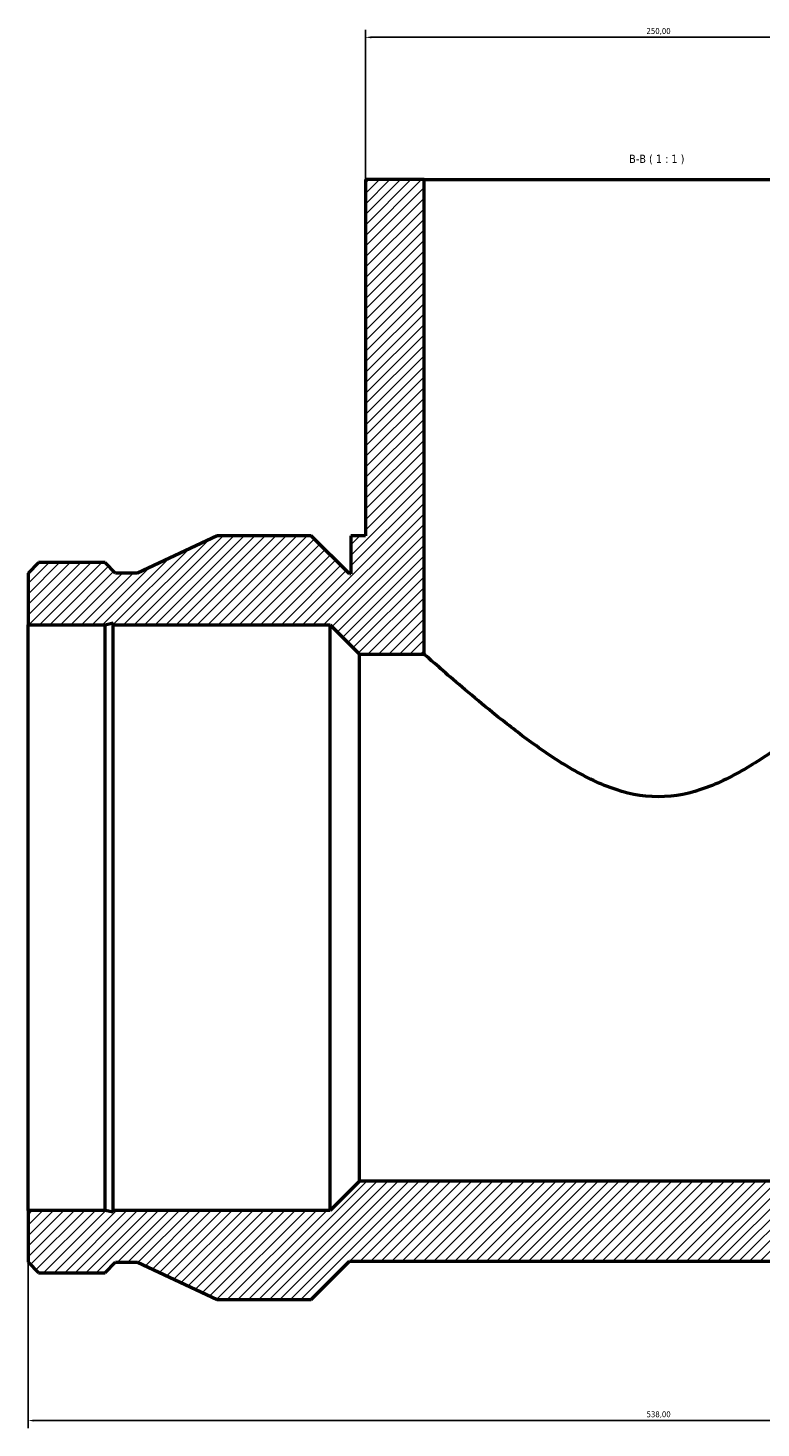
# Model space of a CAD drawing. Header units: millimetres. Extents: x -317 to 1758, y -1168 to 1308.
# Tile 5 of 9: x 304 to 617, y 635 to 1233. Entities that reach past the tile are written whole.
import ezdxf

# ---------------------------------------------------------------- set-up
doc = ezdxf.new("R2010")
doc.units = ezdxf.units.MM
for name, color, linetype, lineweight in [('Dimension (ISO)', 7, 'Continuous', 25), ('Hatch (ISO)', 7, 'Continuous', 18), ('Symbol (ISO)', 7, 'Continuous', 25), ('Visible (ISO)', 7, 'Continuous', 50)]:
    doc.layers.add(name, color=color, linetype=linetype, lineweight=lineweight)
doc.styles.add('Label Text (ISO)', font='tahoma.ttf')
doc.styles.add('Note Text (ISO)', font='tahoma.ttf')
doc.dimstyles.new('Default (ISO)', dxfattribs={"dimtxt": 2.5, "dimasz": 2.5, "dimexe": 3.175, "dimexo": 0, "dimgap": 0.762, "dimtad": 1, "dimrnd": 1e-08, "dimzin": 0, "dimtxsty": 'Note Text (ISO)', "dimcen": 0.09, "dimdle": 10, "dimclrd": 256, "dimclre": 256, "dimclrt": 232, "dimazin": 0, "dimtfac": 1.40208, "dimtmove": 0, "dimatfit": 3, "dimfxl": 1, "dimtolj": 1, "dimtzin": 0, "dimlwd": -1, "dimlwe": -1, "dimarcsym": 0})

# ---------------------------------------------------------------- blocks, each defined once
blk = doc.blocks.new('*D10')
at = {"layer": 'Defpoints', "color": 0, "transparency": 16777216}
for p in [(304.03, 727.93), (842.03, 727.93), (304.03, 638.22)]:
    blk.add_point(p, dxfattribs=at)
at = {"layer": 'Dimension (ISO)', "transparency": 16777216}
for p, q in [((304.03, 727.93), (304.03, 635.04)), ((842.03, 727.93), (842.03, 635.04)), ((839.53, 638.22), (306.53, 638.22))]:
    blk.add_line(p, q, dxfattribs=at)
for points in [[(306.53, 638.64), (306.53, 637.8), (304.03, 638.22)], [(839.53, 638.64), (839.53, 637.8), (842.03, 638.22)]]:
    blk.add_solid(points, dxfattribs=at)
at = {"layer": 'Dimension (ISO)', "color": 232, "true_color": 0xca0064, "transparency": 16777216, "insert": (567.99, 642.16), "char_height": 2.5, "attachment_point": 1, "style": 'Note Text (ISO)'}
blk.add_mtext('\\A1;538,00', dxfattribs=at)
blk = doc.blocks.new('*D12')
at = {"layer": 'Defpoints', "color": 0, "transparency": 16777216}
for p in [(448.03, 1228.68), (448.03, 1167.93), (698.03, 1167.93)]:
    blk.add_point(p, dxfattribs=at)
at = {"layer": 'Dimension (ISO)', "transparency": 16777216}
for p, q in [((448.03, 1167.93), (448.03, 1231.85)), ((698.03, 1167.93), (698.03, 1231.85)), ((695.53, 1228.68), (450.53, 1228.68))]:
    blk.add_line(p, q, dxfattribs=at)
for points in [[(450.53, 1229.1), (450.53, 1228.26), (448.03, 1228.68)], [(695.53, 1229.1), (695.53, 1228.26), (698.03, 1228.68)]]:
    blk.add_solid(points, dxfattribs=at)
at = {"layer": 'Dimension (ISO)', "color": 232, "true_color": 0xca0064, "transparency": 16777216, "insert": (567.98, 1232.62), "char_height": 2.5, "attachment_point": 1, "style": 'Note Text (ISO)'}
blk.add_mtext('\\A1;250,00', dxfattribs=at)

msp = doc.modelspace()

# ---------------------------------------------------------------- hatches: boundary and pattern name
at = {"layer": 'Hatch (ISO)'}
h = msp.add_hatch(dxfattribs=at)
h.set_pattern_fill('ANSI31', color=256, scale=25.4, style=0)
h.set_pattern_definition([(45, (0, 0), (-2.245064, 2.245064), [])])
h.paths.add_polyline_path([(673.031, 1167.934), (673.031, 965.434), (700.531, 965.434), (713.031, 977.934), (805.643, 977.934), (805.643, 978.684), (809.169, 977.934), (842.031, 977.934), (842.031, 999.976), (837.484, 1004.524), (809.169, 1004.524), (804.621, 999.976), (795.269, 999.976), (761.331, 1015.934), (721.141, 1015.934), (704.841, 999.634), (704.281, 999.634), (704.281, 1015.934), (698.031, 1015.934), (698.031, 1167.934)])
h.paths.add_polyline_path([(304.031, 999.976), (304.031, 977.934), (336.894, 977.934), (340.419, 978.684), (340.419, 977.934), (433.031, 977.934), (445.531, 965.434), (473.031, 965.434), (473.031, 1167.934), (448.031, 1167.934), (448.031, 1015.934), (441.781, 1015.934), (441.781, 999.634), (441.221, 999.634), (424.921, 1015.934), (384.731, 1015.934), (350.794, 999.976), (341.441, 999.976), (336.894, 1004.524), (308.579, 1004.524)])
h.paths.add_polyline_path([(304.031, 727.934), (304.031, 705.892), (308.579, 701.344), (336.894, 701.344), (341.441, 705.892), (350.794, 705.892), (384.731, 689.934), (424.921, 689.934), (441.221, 706.234), (704.841, 706.234), (721.141, 689.934), (761.331, 689.934), (795.269, 705.892), (804.621, 705.892), (809.169, 701.344), (837.484, 701.344), (842.031, 705.892), (842.031, 727.934), (809.169, 727.934), (805.643, 727.185), (805.643, 727.934), (713.031, 727.934), (700.531, 740.434), (445.531, 740.434), (433.031, 727.934), (340.419, 727.934), (340.419, 727.185), (336.894, 727.934)])

# ---------------------------------------------------------------- linework, layer by layer
at = {"layer": 'Visible (ISO)'}
for p, q in [((473.031, 1167.934), (448.031, 1167.934)), ((448.031, 1167.934), (448.031, 1015.934)), ((473.031, 965.434), (473.031, 1167.934)), ((473.031, 1167.934), (673.031, 1167.934)), ((384.731, 1015.934), (350.794, 999.976)), ((424.921, 1015.934), (384.731, 1015.934)), ((441.221, 999.634), (424.921, 1015.934)), ((448.031, 1015.934), (441.781, 1015.934)), ((441.781, 1015.934), (441.781, 999.634)), ((308.579, 1004.524), (304.031, 999.976)), ((336.894, 1004.524), (308.579, 1004.524)), ((341.441, 999.976), (336.894, 1004.524)), ((304.031, 999.976), (304.031, 977.934)), ((350.794, 999.976), (341.441, 999.976)), ((441.781, 999.634), (441.221, 999.634)), ((304.031, 977.934), (336.894, 977.934)), ((304.031, 727.934), (304.031, 977.934)), ((336.894, 977.934), (340.419, 978.684)), ((336.894, 727.934), (336.894, 977.934)), ((340.419, 978.684), (340.419, 977.934)), ((340.419, 977.934), (433.031, 977.934)), ((340.419, 727.934), (340.419, 977.934)), ((433.031, 977.934), (445.531, 965.434)), ((433.031, 727.934), (433.031, 977.934)), ((445.531, 965.434), (473.031, 965.434)), ((445.531, 740.434), (445.531, 965.434)), ((445.531, 740.434), (433.031, 727.934)), ((700.531, 740.434), (445.531, 740.434)), ((304.031, 727.934), (304.031, 705.892)), ((336.894, 727.934), (304.031, 727.934)), ((340.419, 727.185), (336.894, 727.934)), ((433.031, 727.934), (340.419, 727.934)), ((340.419, 727.934), (340.419, 727.185)), ((304.031, 705.892), (308.579, 701.344)), ((336.894, 701.344), (341.441, 705.892)), ((341.441, 705.892), (350.794, 705.892)), ((350.794, 705.892), (384.731, 689.934)), ((424.921, 689.934), (441.221, 706.234)), ((441.221, 706.234), (704.841, 706.234)), ((308.579, 701.344), (336.894, 701.344)), ((384.731, 689.934), (424.921, 689.934))]:
    msp.add_line(p, q, dxfattribs=at)
for points, knots in [([(573.031, 904.473), (565.835, 904.473), (559.029, 905.998), (549.269, 909.606), (546.09, 911.027), (539.869, 914.161), (536.827, 915.874), (527.906, 921.273), (522.239, 925.206), (511.654, 933), (506.739, 936.864), (498.19, 943.772), (494.203, 947.096), (487.007, 953.198), (483.799, 955.973), (478.534, 960.564), (476.473, 962.384), (473.721, 964.82), (473.031, 965.434), (473.031, 965.434)], [0, 0, 0, 0, 2.1588932, 2.1588932, 3.2383398, 3.2383398, 4.3177864, 4.3177864, 6.4766796, 6.4766796, 8.6355728, 8.6355728, 10.6538707, 10.6538707, 12.6721686, 12.6721686, 14.6904665, 14.6904665, 16.7087644, 16.7087644, 16.7087644, 16.7087644]), ([(673.031, 965.434), (673.031, 965.434), (672.342, 964.82), (669.59, 962.384), (667.528, 960.564), (662.263, 955.973), (659.055, 953.198), (651.86, 947.096), (647.872, 943.772), (639.324, 936.864), (634.408, 933), (623.823, 925.206), (618.157, 921.273), (609.236, 915.874), (606.193, 914.161), (599.972, 911.027), (596.793, 909.606), (587.033, 905.998), (580.228, 904.473), (573.031, 904.473)], [50.1262933, 50.1262933, 50.1262933, 50.1262933, 52.1445912, 52.1445912, 54.1628891, 54.1628891, 56.181187, 56.181187, 58.1994849, 58.1994849, 60.3583781, 60.3583781, 62.5172713, 62.5172713, 63.5967179, 63.5967179, 64.6761645, 64.6761645, 66.8350577, 66.8350577, 66.8350577, 66.8350577])]:
    msp.add_open_spline(points, degree=3, knots=knots, dxfattribs=at)

# ---------------------------------------------------------------- texts
at = {"layer": 'Symbol (ISO)', "insert": (560.592, 1174.434), "char_height": 3.5, "attachment_point": 7, "style": 'Label Text (ISO)'}
msp.add_mtext('B-B ( 1 : 1 )', dxfattribs=at)

# ---------------------------------------------------------------- dimensions: what is measured, and where the dimension line sits
at = {"layer": 'Dimension (ISO)'}
dim = msp.add_linear_dim(base=(448.031, 1228.68), p1=(698.031, 1167.934), p2=(448.031, 1167.934), dimstyle='Default (ISO)', override={"dimdec": 2, "dimtp": 0, "dimtm": 0, "dimtdec": 2, "dimtofl": 0, "dimatfit": 1}, dxfattribs=at)
dim.commit()
dim.dimension.update_dxf_attribs({"geometry": '*D12', "text_midpoint": (573.031, 1228.68), "dimtype": 160})
dim = msp.add_linear_dim(base=(304.031, 638.22), p1=(842.031, 727.934), p2=(304.031, 727.934), angle=180, dimstyle='Default (ISO)', override={"dimdec": 2, "dimtp": 0, "dimtm": 0, "dimtdec": 2, "dimtofl": 0, "dimatfit": 1}, dxfattribs=at)
dim.commit()
dim.dimension.update_dxf_attribs({"geometry": '*D10', "text_midpoint": (573.031, 638.22), "dimtype": 160})

doc.saveas('drawing.dxf')
